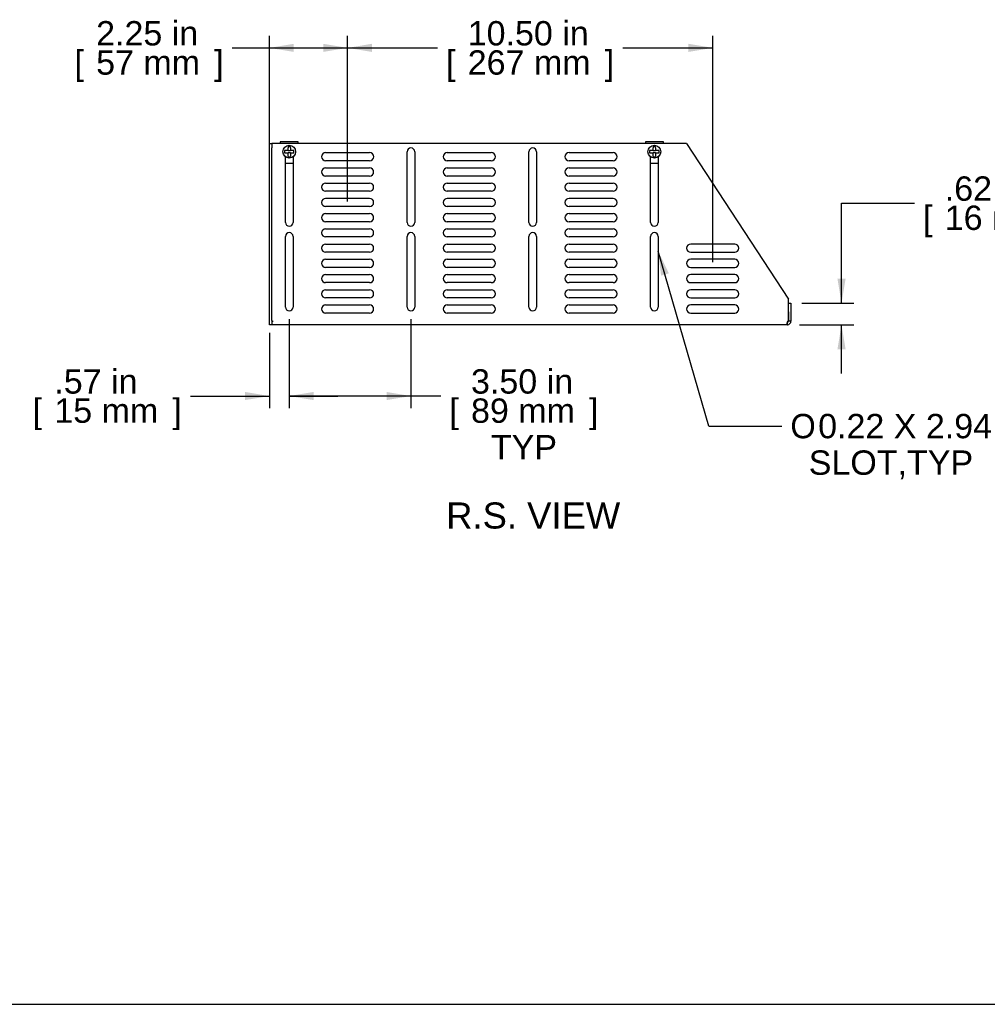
# Model space of a CAD drawing. Header units: inches. Extents: x 0 to 80, y 0 to 59.8.
# Tile 3 of 15: x 34.8 to 62.7, y 0 to 28.3. Entities that reach past the tile are written whole.
import ezdxf
from ezdxf.enums import TextEntityAlignment as Align

# ---------------------------------------------------------------- set-up
doc = ezdxf.new("R2010")
doc.units = ezdxf.units.IN
doc.header["$MEASUREMENT"] = 0
for name, color, linetype in [('COM56860-3', 7, 'Continuous'), ('COM56863', 7, 'Continuous'), ('Default', 7, 'Continuous'), ('SCS19498', 7, 'Continuous')]:
    doc.layers.add(name, color=color, linetype=linetype)
doc.styles.add('SEACAD_Arial', font='arial.ttf')
doc.styles.add('SEACAD_Solid_Edge_ISO_GDT_Symbols', font='txt')
doc.dimstyles.new('WEB', dxfattribs={"dimtxt": 0.7, "dimasz": 0.7, "dimexe": 0.35, "dimexo": 0.35, "dimgap": 0.35, "dimtad": 0, "dimtih": 1, "dimtoh": 1, "dimzin": 4, "dimdsep": 46, "dimtxsty": 'SEACAD_Arial', "dimblk1": '_SE_FILLED', "dimblk2": '_SE_FILLED', "dimsah": 1, "dimcen": 0.35, "dimadec": 0, "dimazin": 0, "dimtfac": 1, "dimtofl": 0, "dimtmove": 0, "dimatfit": 3, "dimfxl": 1, "dimtolj": 1, "dimtzin": 4, "dimarcsym": 0})

# ---------------------------------------------------------------- blocks, each defined once
blk = doc.blocks.new('SEANNOT_GROUP1')
at = {"layer": 'Default', "linetype": 'Continuous'}
blk.add_hatch(color=7, dxfattribs=at).paths.add_polyline_path([(53.498, 21.018), (53.191, 21.658), (53.274, 20.953)])
at = {"layer": 'Default', "color": 7, "linetype": 'Continuous'}
blk.add_line((54.648, 16.626), (56.748, 16.626), dxfattribs=at)
blk.add_lwpolyline([(54.648, 16.626), (53.191, 21.658)], dxfattribs=at)
for s, style, p in [('O', 'SEACAD_Solid_Edge_ISO_GDT_Symbols', (56.993, 16.976)), ('0.22 X 2.94', 'SEACAD_Arial', (57.791, 16.976)), ('SLOT,TYP', 'SEACAD_Arial', (57.521, 15.926))]:
    blk.add_text(s, height=0.7, dxfattribs=dict(at, style=style)).set_placement(p, align=Align.TOP_LEFT)
blk = doc.blocks.new('SE4')
at = {"layer": 'COM56860-3', "color": 7, "linetype": 'Continuous'}
for p, q in [((42.01, 24.63), (42.01, 24.755)), ((42.01, 24.755), (42.082, 24.755)), ((42.082, 24.755), (42.082, 24.63)), ((42.118, 24.755), (42.082, 24.755)), ((54.01, 24.755), (42.118, 24.755)), ((54.01, 24.755), (56.938, 20.273)), ((42.01, 19.662), (42.01, 24.63)), ((42.082, 19.662), (42.082, 24.63)), ((42.473, 22.484), (42.473, 24.368)), ((42.691, 24.368), (42.691, 22.484)), ((43.627, 24.489), (44.892, 24.489)), ((45.973, 22.484), (45.973, 24.516)), ((46.191, 24.516), (46.191, 22.484)), ((47.127, 24.489), (48.392, 24.489)), ((49.473, 22.484), (49.473, 24.516)), ((49.691, 24.516), (49.691, 22.484)), ((50.627, 24.489), (51.892, 24.489)), ((52.973, 22.484), (52.973, 24.368)), ((53.191, 24.368), (53.191, 22.484)), ((44.892, 24.254), (43.627, 24.254)), ((48.392, 24.254), (47.127, 24.254)), ((51.892, 24.254), (50.627, 24.254)), ((43.627, 24.051), (44.892, 24.051)), ((44.892, 23.816), (43.627, 23.816)), ((47.127, 24.051), (48.392, 24.051)), ((48.392, 23.816), (47.127, 23.816)), ((50.627, 24.051), (51.892, 24.051)), ((51.892, 23.816), (50.627, 23.816)), ((43.627, 23.613), (44.892, 23.613)), ((47.127, 23.613), (48.392, 23.613)), ((50.627, 23.613), (51.892, 23.613)), ((44.892, 23.378), (43.627, 23.378)), ((48.392, 23.378), (47.127, 23.378)), ((51.892, 23.378), (50.627, 23.378)), ((43.627, 23.175), (44.892, 23.175)), ((44.892, 22.94), (43.627, 22.94)), ((47.127, 23.175), (48.392, 23.175)), ((48.392, 22.94), (47.127, 22.94)), ((50.627, 23.175), (51.892, 23.175)), ((51.892, 22.94), (50.627, 22.94)), ((43.627, 22.737), (44.892, 22.737)), ((47.127, 22.737), (48.392, 22.737)), ((50.627, 22.737), (51.892, 22.737)), ((44.892, 22.502), (43.627, 22.502)), ((48.392, 22.502), (47.127, 22.502)), ((51.892, 22.502), (50.627, 22.502)), ((43.627, 22.299), (44.892, 22.299)), ((47.127, 22.299), (48.392, 22.299)), ((50.627, 22.299), (51.892, 22.299)), ((42.473, 20.047), (42.473, 22.079)), ((42.691, 22.079), (42.691, 20.047)), ((44.892, 22.064), (43.627, 22.064)), ((43.627, 21.861), (44.892, 21.861)), ((45.973, 20.047), (45.973, 22.079)), ((46.191, 22.079), (46.191, 20.047)), ((48.392, 22.064), (47.127, 22.064)), ((47.127, 21.861), (48.392, 21.861)), ((49.473, 20.047), (49.473, 22.079)), ((49.691, 22.079), (49.691, 20.047)), ((51.892, 22.064), (50.627, 22.064)), ((50.627, 21.861), (51.892, 21.861)), ((52.973, 20.047), (52.973, 22.079)), ((53.191, 22.079), (53.191, 20.047)), ((55.392, 21.861), (54.127, 21.861)), ((44.892, 21.626), (43.627, 21.626)), ((48.392, 21.626), (47.127, 21.626)), ((51.892, 21.626), (50.627, 21.626)), ((54.127, 21.626), (55.392, 21.626)), ((43.627, 21.423), (44.892, 21.423)), ((47.127, 21.423), (48.392, 21.423)), ((50.627, 21.423), (51.892, 21.423)), ((55.392, 21.423), (54.127, 21.423)), ((44.892, 21.188), (43.627, 21.188)), ((43.627, 20.985), (44.892, 20.985)), ((48.392, 21.188), (47.127, 21.188)), ((47.127, 20.985), (48.392, 20.985)), ((51.892, 21.188), (50.627, 21.188)), ((50.627, 20.985), (51.892, 20.985)), ((54.127, 21.188), (55.392, 21.188)), ((55.392, 20.985), (54.127, 20.985)), ((44.892, 20.75), (43.627, 20.75)), ((48.392, 20.75), (47.127, 20.75)), ((51.892, 20.75), (50.627, 20.75)), ((54.127, 20.75), (55.392, 20.75)), ((43.627, 20.547), (44.892, 20.547)), ((47.127, 20.547), (48.392, 20.547)), ((50.627, 20.547), (51.892, 20.547)), ((55.392, 20.547), (54.127, 20.547)), ((44.892, 20.312), (43.627, 20.312)), ((43.627, 20.109), (44.892, 20.109)), ((48.392, 20.312), (47.127, 20.312)), ((47.127, 20.109), (48.392, 20.109)), ((51.892, 20.312), (50.627, 20.312)), ((50.627, 20.109), (51.892, 20.109)), ((54.127, 20.312), (55.392, 20.312)), ((55.392, 20.109), (54.127, 20.109)), ((56.938, 19.654), (56.938, 20.273)), ((56.938, 19.912), (56.938, 20.162)), ((56.938, 20.162), (57.01, 20.162)), ((57.01, 20.162), (57.01, 19.912)), ((44.892, 19.874), (43.627, 19.874)), ((48.392, 19.874), (47.127, 19.874)), ((51.892, 19.874), (50.627, 19.874)), ((54.127, 19.874), (55.392, 19.874)), ((56.938, 19.912), (56.938, 19.654)), ((57.01, 19.912), (57.01, 19.654)), ((42.01, 19.537), (42.01, 19.662)), ((42.082, 19.537), (42.01, 19.537)), ((42.082, 19.662), (42.082, 19.537)), ((42.082, 19.645), (42.118, 19.645)), ((42.082, 19.645), (42.118, 19.645)), ((56.902, 19.537), (42.082, 19.537)), ((42.118, 19.645), (42.118, 19.645)), ((56.938, 19.645), (56.938, 19.654)), ((56.938, 19.654), (57.01, 19.654)), ((56.96, 19.645), (56.938, 19.645)), ((57.01, 19.645), (56.96, 19.645)), ((57.01, 19.654), (57.01, 19.645))]:
    blk.add_line(p, q, dxfattribs=at)
for centre, radius, start, end in [((43.627, 24.371), 0.117, 90, 270), ((44.892, 24.371), 0.118, 270, 90), ((46.082, 24.516), 0.109, 0, 180), ((47.127, 24.371), 0.117, 90, 270), ((48.392, 24.371), 0.118, 270, 90), ((49.582, 24.516), 0.109, 0, 180), ((50.627, 24.371), 0.117, 90, 270), ((51.892, 24.371), 0.118, 270, 90), ((43.627, 23.933), 0.117, 90, 270), ((44.892, 23.933), 0.117, 270, 90), ((47.127, 23.933), 0.117, 90, 270), ((48.392, 23.933), 0.117, 270, 90), ((50.627, 23.933), 0.117, 90, 270), ((51.892, 23.933), 0.117, 270, 90), ((43.627, 23.495), 0.117, 90, 270), ((44.892, 23.495), 0.117, 270, 90), ((47.127, 23.495), 0.117, 90, 270), ((48.392, 23.495), 0.117, 270, 90), ((50.627, 23.495), 0.117, 90, 270), ((51.892, 23.495), 0.117, 270, 90), ((43.627, 23.057), 0.117, 90, 270), ((44.892, 23.057), 0.117, 270, 90), ((47.127, 23.057), 0.117, 90, 270), ((48.392, 23.057), 0.117, 270, 90), ((50.627, 23.057), 0.117, 90, 270), ((51.892, 23.057), 0.117, 270, 90), ((43.627, 22.619), 0.117, 90, 270), ((44.892, 22.619), 0.117, 270, 90), ((47.127, 22.619), 0.117, 90, 270), ((48.392, 22.619), 0.117, 270, 90), ((50.627, 22.619), 0.117, 90, 270), ((51.892, 22.619), 0.117, 270, 90), ((42.582, 22.484), 0.109, 180, 0), ((46.082, 22.484), 0.109, 180, 0), ((49.582, 22.484), 0.109, 180, 0), ((53.082, 22.484), 0.109, 180, 0), ((42.582, 22.079), 0.109, 0, 180), ((43.627, 22.181), 0.117, 90, 270), ((44.892, 22.181), 0.117, 270, 90), ((46.082, 22.079), 0.109, 0, 180), ((47.127, 22.181), 0.117, 90, 270), ((48.392, 22.181), 0.117, 270, 90), ((49.582, 22.079), 0.109, 0, 180), ((50.627, 22.181), 0.117, 90, 270), ((51.892, 22.181), 0.117, 270, 90), ((53.082, 22.079), 0.109, 0, 180), ((43.627, 21.743), 0.117, 90, 270), ((44.892, 21.743), 0.117, 270, 90), ((47.127, 21.743), 0.117, 90, 270), ((48.392, 21.743), 0.117, 270, 90), ((50.627, 21.743), 0.117, 90, 270), ((51.892, 21.743), 0.117, 270, 90), ((54.127, 21.743), 0.117, 90, 270), ((55.392, 21.743), 0.117, 270, 90), ((43.627, 21.305), 0.117, 90, 270), ((44.892, 21.305), 0.117, 270, 90), ((47.127, 21.305), 0.117, 90, 270), ((48.392, 21.305), 0.117, 270, 90), ((50.627, 21.305), 0.117, 90, 270), ((51.892, 21.305), 0.117, 270, 90), ((54.127, 21.305), 0.117, 90, 270), ((55.392, 21.305), 0.117, 270, 90), ((43.627, 20.867), 0.117, 90, 270), ((44.892, 20.867), 0.117, 270, 90), ((47.127, 20.867), 0.117, 90, 270), ((48.392, 20.867), 0.117, 270, 90), ((50.627, 20.867), 0.117, 90, 270), ((51.892, 20.867), 0.117, 270, 90), ((54.127, 20.867), 0.117, 90, 270), ((55.392, 20.867), 0.117, 270, 90), ((43.627, 20.429), 0.117, 90, 270), ((44.892, 20.429), 0.117, 270, 90), ((47.127, 20.429), 0.117, 90, 270), ((48.392, 20.429), 0.117, 270, 90), ((50.627, 20.429), 0.117, 90, 270), ((51.892, 20.429), 0.117, 270, 90), ((54.127, 20.429), 0.117, 90, 270), ((55.392, 20.429), 0.117, 270, 90), ((43.627, 19.991), 0.118, 90, 270), ((44.892, 19.991), 0.117, 270, 90), ((47.127, 19.991), 0.118, 90, 270), ((48.392, 19.991), 0.117, 270, 90), ((50.627, 19.991), 0.118, 90, 270), ((51.892, 19.991), 0.117, 270, 90), ((54.127, 19.991), 0.117, 90, 270), ((55.392, 19.991), 0.117, 270, 90), ((42.582, 20.047), 0.109, 180, 0), ((46.082, 20.047), 0.109, 180, 0), ((49.582, 20.047), 0.109, 180, 0), ((53.082, 20.047), 0.109, 180, 0), ((56.902, 19.645), 0.108, 270, 274.6194), ((56.902, 19.645), 0.108, 270, 274.6295), ((56.902, 19.645), 0.036, 278.1372, 360), ((55.483, 19.502), 1.428, 1.4176, 4.31), ((55.48, 19.502), 1.432, 1.4145, 4.3006), ((56.902, 19.645), 0.108, 274.6194, 360), ((56.947, 19.6), 0.055, 100.0407, 124.1612)]:
    blk.add_arc(centre, radius, start, end, dxfattribs=at)
blk.add_open_spline([(56.917, 19.645), (56.912, 19.64), (56.909, 19.634), (56.903, 19.621), (56.9, 19.614), (56.897, 19.602), (56.895, 19.595), (56.893, 19.584), (56.893, 19.578), (56.892, 19.567), (56.893, 19.563), (56.894, 19.554), (56.895, 19.551), (56.898, 19.545), (56.899, 19.542), (56.904, 19.539), (56.907, 19.538), (56.911, 19.538)], degree=3, knots=[0, 0, 0, 0, 0.125, 0.125, 0.25, 0.25, 0.375, 0.375, 0.5, 0.5, 0.625, 0.625, 0.75, 0.75, 0.875, 0.875, 1, 1, 1, 1], dxfattribs=at)
blk.add_open_spline([(56.9, 19.611), (56.902, 19.61), (56.904, 19.61), (56.907, 19.61)], degree=3, dxfattribs=at)
at = {"layer": 'COM56863', "color": 7, "linetype": 'Continuous'}
for p, q in [((42.324, 24.795), (42.324, 24.755)), ((42.84, 24.795), (42.324, 24.795)), ((42.84, 24.755), (42.84, 24.795)), ((52.824, 24.795), (52.824, 24.755)), ((53.34, 24.795), (52.824, 24.795)), ((53.34, 24.755), (53.34, 24.795)), ((42.691, 24.172), (42.473, 24.172)), ((53.191, 24.172), (52.973, 24.172))]:
    blk.add_line(p, q, dxfattribs=at)
at = {"layer": 'SCS19498', "color": 7, "linetype": 'Continuous'}
for p, q in [((42.546, 24.658), (42.546, 24.624)), ((42.618, 24.624), (42.618, 24.658)), ((53.046, 24.658), (53.046, 24.624)), ((53.118, 24.624), (53.118, 24.658)), ((42.446, 24.552), (42.446, 24.48)), ((42.474, 24.552), (42.446, 24.552)), ((42.446, 24.48), (42.474, 24.48)), ((42.546, 24.552), (42.474, 24.552)), ((42.474, 24.48), (42.546, 24.48)), ((42.546, 24.552), (42.546, 24.624)), ((42.546, 24.552), (42.618, 24.552)), ((42.546, 24.408), (42.546, 24.48)), ((42.618, 24.48), (42.546, 24.48)), ((42.546, 24.374), (42.546, 24.408)), ((42.618, 24.624), (42.618, 24.552)), ((42.69, 24.552), (42.618, 24.552)), ((42.618, 24.48), (42.618, 24.408)), ((42.618, 24.48), (42.69, 24.48)), ((42.618, 24.408), (42.618, 24.374)), ((42.718, 24.552), (42.69, 24.552)), ((42.69, 24.48), (42.718, 24.48)), ((42.718, 24.48), (42.718, 24.552)), ((52.946, 24.552), (52.946, 24.48)), ((52.974, 24.552), (52.946, 24.552)), ((52.946, 24.48), (52.974, 24.48)), ((53.046, 24.552), (52.974, 24.552)), ((52.974, 24.48), (53.046, 24.48)), ((53.046, 24.552), (53.046, 24.624)), ((53.046, 24.552), (53.118, 24.552)), ((53.046, 24.408), (53.046, 24.48)), ((53.118, 24.48), (53.046, 24.48)), ((53.046, 24.374), (53.046, 24.408)), ((53.118, 24.624), (53.118, 24.552)), ((53.19, 24.552), (53.118, 24.552)), ((53.118, 24.48), (53.118, 24.408)), ((53.118, 24.48), (53.19, 24.48)), ((53.118, 24.408), (53.118, 24.374)), ((53.218, 24.552), (53.19, 24.552)), ((53.19, 24.48), (53.218, 24.48)), ((53.218, 24.48), (53.218, 24.552))]:
    blk.add_line(p, q, dxfattribs=at)
for centre in [(42.582, 24.516), (53.082, 24.516)]:
    blk.add_circle(centre, 0.184, dxfattribs=at)
for centre, start, end in [((42.582, 24.516), 75.7744, 104.2256), ((53.082, 24.516), 75.7744, 104.2256), ((42.582, 24.516), 255.7744, 284.2256), ((53.082, 24.516), 255.7744, 284.2256)]:
    blk.add_arc(centre, 0.146, start, end, dxfattribs=at)
blk = doc.blocks.new('DMBLK398')
at = {"layer": 'Default', "linetype": 'Continuous', "transparency": 16777216}
for points in [[(41.31, 17.374), (42.01, 17.49), (41.31, 17.607)], [(43.282, 17.374), (43.282, 17.607), (42.582, 17.49)]]:
    blk.add_hatch(color=7, dxfattribs=at).paths.add_polyline_path(points)
at = {"layer": 'Default', "color": 7, "linetype": 'Continuous', "transparency": 16777216}
for p, q in [((42.582, 19.697), (42.582, 17.14)), ((42.01, 19.312), (42.01, 17.14)), ((39.738, 17.49), (42.01, 17.49)), ((42.582, 17.49), (43.982, 17.49))]:
    blk.add_line(p, q, dxfattribs=at)
at = {"layer": 'Default', "color": 7, "linetype": 'Continuous', "transparency": 16777216, "style": 'SEACAD_Arial'}
for s, p in [('.57 in', (35.826, 18.26)), ('[', (35.202, 17.42)), ('15 mm', (35.826, 17.42)), (']', (39.219, 17.42))]:
    blk.add_text(s, height=0.7, dxfattribs=at).set_placement(p, align=Align.TOP_LEFT)
blk = doc.blocks.new('_SE_FILLED')
at = {"color": 0}
blk.add_line((0, 0), (-1, 0), dxfattribs=at)
blk.add_solid([(0, 0), (-1, -0.1665), (-1, 0.1665), (0, 0)], dxfattribs=at)
blk = doc.blocks.new('DMBLK399')
at = {"layer": 'Default', "linetype": 'Continuous', "transparency": 16777216}
for points in [[(43.282, 17.374), (43.282, 17.607), (42.582, 17.49)], [(45.382, 17.374), (46.082, 17.49), (45.382, 17.607)]]:
    blk.add_hatch(color=7, dxfattribs=at).paths.add_polyline_path(points)
at = {"layer": 'Default', "color": 7, "linetype": 'Continuous', "transparency": 16777216}
for p, q in [((42.582, 19.697), (42.582, 17.14)), ((46.082, 19.697), (46.082, 17.14)), ((46.94, 17.49), (42.582, 17.49))]:
    blk.add_line(p, q, dxfattribs=at)
at = {"layer": 'Default', "color": 7, "linetype": 'Continuous', "transparency": 16777216, "style": 'SEACAD_Arial'}
for s, p in [('3.50 in', (47.809, 18.26)), ('[', (47.185, 17.42)), ('89 mm', (47.809, 17.42)), (']', (51.202, 17.42)), ('TYP', (48.38, 16.37))]:
    blk.add_text(s, height=0.7, dxfattribs=at).set_placement(p, align=Align.TOP_LEFT)
blk = doc.blocks.new('DMBLK407')
at = {"layer": 'Default', "linetype": 'Continuous', "transparency": 16777216}
for points in [[(58.58, 20.862), (58.347, 20.862), (58.463, 20.162)], [(58.58, 18.837), (58.463, 19.537), (58.347, 18.837)]]:
    blk.add_hatch(color=7, dxfattribs=at).paths.add_polyline_path(points)
at = {"layer": 'Default', "color": 7, "linetype": 'Continuous', "transparency": 16777216}
for p, q in [((58.463, 23.036), (60.563, 23.036)), ((58.463, 20.162), (58.463, 23.036)), ((57.324, 20.162), (58.813, 20.162)), ((57.252, 19.537), (58.813, 19.537)), ((58.463, 18.137), (58.463, 19.537))]:
    blk.add_line(p, q, dxfattribs=at)
at = {"layer": 'Default', "color": 7, "linetype": 'Continuous', "transparency": 16777216, "style": 'SEACAD_Arial'}
for s, p in [('.62 in', (61.432, 23.806)), ('[', (60.808, 22.966)), ('16 mm', (61.432, 22.966)), (']', (64.826, 22.966))]:
    blk.add_text(s, height=0.7, dxfattribs=at).set_placement(p, align=Align.TOP_LEFT)
blk = doc.blocks.new('DMBLK408')
at = {"layer": 'Default', "linetype": 'Continuous', "transparency": 16777216}
for points in [[(44.96, 27.618), (44.26, 27.501), (44.96, 27.385)], [(54.06, 27.618), (54.06, 27.385), (54.76, 27.501)]]:
    blk.add_hatch(color=7, dxfattribs=at).paths.add_polyline_path(points)
at = {"layer": 'Default', "color": 7, "linetype": 'Continuous', "transparency": 16777216}
for p, q in [((44.26, 23.087), (44.26, 27.851)), ((54.76, 21.335), (54.76, 27.851)), ((44.26, 27.501), (46.845, 27.501)), ((52.175, 27.501), (54.76, 27.501))]:
    blk.add_line(p, q, dxfattribs=at)
at = {"layer": 'Default', "color": 7, "linetype": 'Continuous', "transparency": 16777216, "style": 'SEACAD_Arial'}
for s, p in [('10.50 in', (47.714, 28.271)), ('[', (47.09, 27.431)), (']', (51.656, 27.431)), ('267 mm', (47.714, 27.431))]:
    blk.add_text(s, height=0.7, dxfattribs=at).set_placement(p, align=Align.TOP_LEFT)
blk = doc.blocks.new('DMBLK409')
at = {"layer": 'Default', "linetype": 'Continuous', "transparency": 16777216}
for points in [[(42.71, 27.618), (42.01, 27.501), (42.71, 27.385)], [(43.56, 27.618), (43.56, 27.385), (44.26, 27.501)]]:
    blk.add_hatch(color=7, dxfattribs=at).paths.add_polyline_path(points)
at = {"layer": 'Default', "color": 7, "linetype": 'Continuous', "transparency": 16777216}
for p, q in [((42.01, 22.496), (42.01, 27.851)), ((44.26, 23.087), (44.26, 27.851)), ((40.941, 27.501), (44.26, 27.501))]:
    blk.add_line(p, q, dxfattribs=at)
at = {"layer": 'Default', "color": 7, "linetype": 'Continuous', "transparency": 16777216, "style": 'SEACAD_Arial'}
for s, p in [('2.25 in', (37.028, 28.271)), ('[', (36.405, 27.431)), (']', (40.422, 27.431)), ('57 mm', (37.028, 27.431))]:
    blk.add_text(s, height=0.7, dxfattribs=at).set_placement(p, align=Align.TOP_LEFT)

msp = doc.modelspace()

# ---------------------------------------------------------------- linework, layer by layer
at = {"layer": 'Default', "color": 7, "linetype": 'Continuous'}
msp.add_line((0, 0), (80, 0), dxfattribs=at)

# ---------------------------------------------------------------- block references
at = {"layer": 'Default'}
for name in ['SE4', 'SEANNOT_GROUP1']:
    msp.add_blockref(name, (0, 0), dxfattribs=at)

# ---------------------------------------------------------------- texts
at = {"layer": 'Default', "color": 7, "linetype": 'Continuous', "style": 'SEACAD_Arial'}
msp.add_text('R.S. VIEW', height=0.75, dxfattribs=at).set_placement((47.094, 14.43), align=Align.TOP_LEFT)

# ---------------------------------------------------------------- dimensions: what is measured, and where the dimension line sits
at = {"layer": 'Default', "color": 7, "linetype": 'Continuous'}
for base, p1, p2, text, picture, middle in [((44.26, 27.501), (42.01, 22.146), (44.26, 22.737), '\\A1;<>', 'DMBLK409', (40.941, 27.501)), ((54.76, 27.501), (44.26, 22.737), (54.76, 20.985), '\\A1;<>', 'DMBLK408', (49.51, 27.501)), ((42.582, 17.49), (42.01, 19.662), (42.582, 20.047), '\\A1;<>', 'DMBLK398', (39.738, 17.49)), ((42.582, 17.49), (46.082, 20.047), (42.582, 20.047), '\\A1;<>\\PTYP', 'DMBLK399', (46.94, 17.49))]:
    dim = msp.add_linear_dim(base=base, p1=p1, p2=p2, text=text, dimstyle='WEB', override={"dimpost": '\\X'}, dxfattribs=at)
    dim.commit()
    dim.dimension.update_dxf_attribs({"geometry": picture, "text_midpoint": middle, "dimtype": 160})
dim = msp.add_linear_dim(base=(58.463359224, 20.162274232), p1=(56.901984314, 19.537274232), p2=(56.973984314, 20.162274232), angle=90, text='\\A1;<>', dimstyle='WEB', override={"dimpost": '\\X'}, dxfattribs=at)
dim.commit()
dim.dimension.update_dxf_attribs({"geometry": 'DMBLK407', "text_midpoint": (60.563359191, 23.036037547), "dimtype": 160})

doc.saveas('drawing.dxf')
